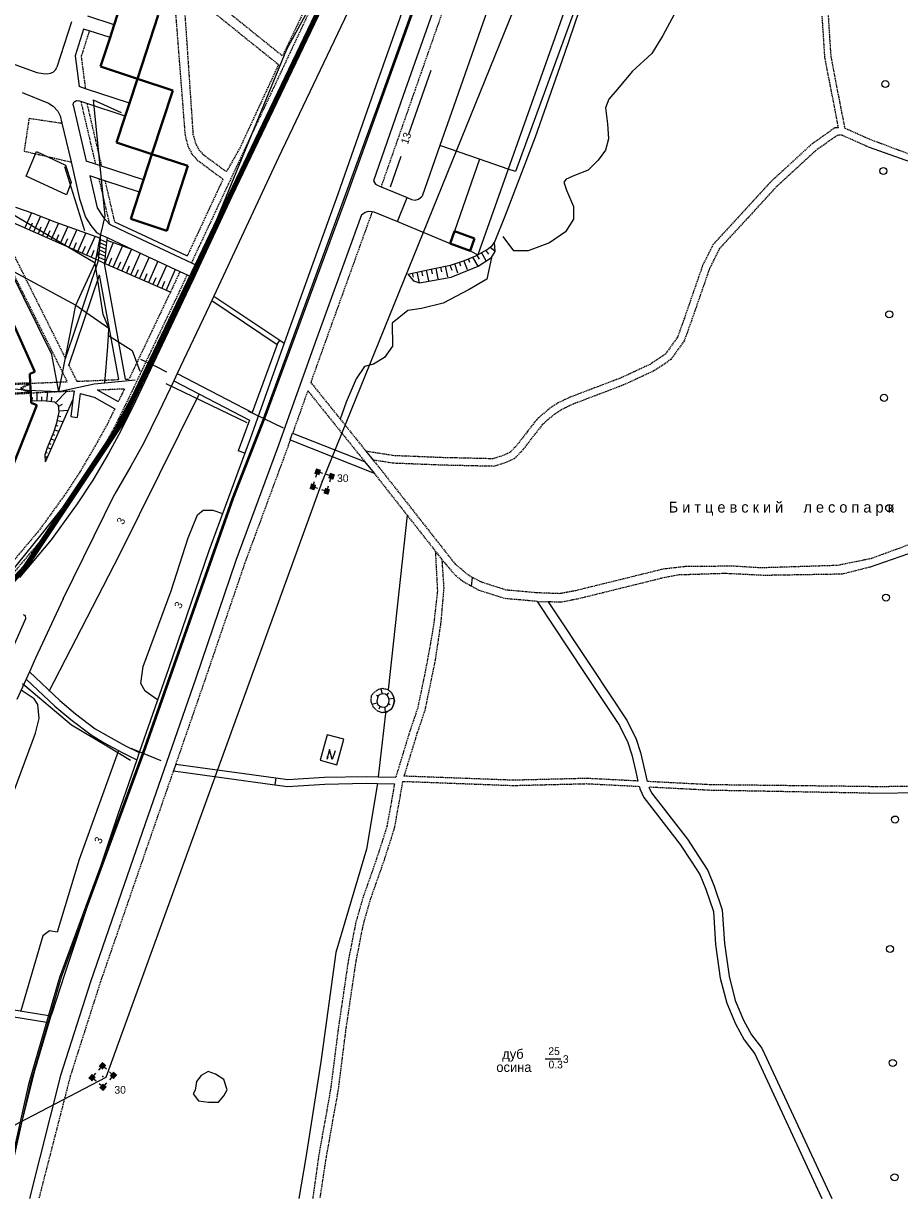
# Model space of a CAD drawing. Extents: x 13 to 4138, y -4831 to -1000.
# Tile 54 of 203: x 2650 to 3012, y -4004 to -3513. Entities that reach past the tile are written whole.
import ezdxf
from ezdxf.enums import TextEntityAlignment as Align

# ---------------------------------------------------------------- set-up
doc = ezdxf.new("R2010")
doc.units = 0
doc.header["$MEASUREMENT"] = 0
for name, pattern in [('DASHED', [0.75, 0.5, -0.25]), ('HIDDEN', [0.375, 0.25, -0.125]), ('HIDDENX2', [0.75, 0.5, -0.25])]:
    doc.linetypes.add(name, pattern=pattern)
doc.layers.get('0').update_dxf_attribs({"linetype": 'CONTINUOUS'})
for name, color, linetype in [('11', 7, 'CONTINUOUS'), ('14', 7, 'CONTINUOUS'), ('16', 7, 'CONTINUOUS'), ('18', 7, 'CONTINUOUS'), ('19', 7, 'CONTINUOUS'), ('24', 7, 'CONTINUOUS'), ('25', 7, 'CONTINUOUS'), ('37', 7, 'CONTINUOUS'), ('40', 7, 'CONTINUOUS'), ('42', 7, 'CONTINUOUS'), ('6', 7, 'CONTINUOUS'), ('ГРАНИЦА_РАЙОНА', 5, 'CONTINUOUS'), ('границы команд_1', 10, 'CONTINUOUS'), ('ДЕТСКИЕ_ПЛОЩАДКИ', 6, 'CONTINUOUS'), ('ПЕШЕХОДНЫЕ_ДОРОЖКИ', 3, 'CONTINUOUS'), ('ПЕШЕХОДНЫЕ_ПЕРЕХОДЫ', 1, 'CONTINUOUS'), ('ТРОТУАРЫ', 7, 'CONTINUOUS')]:
    doc.layers.add(name, color=color, linetype=linetype)
doc.styles.get("Standard").update_dxf_attribs({"font": 'txt', "height": 0.2})

msp = doc.modelspace()

# ---------------------------------------------------------------- linework, layer by layer
at = {"color": 253, "linetype": 'Continuous', "lineweight": 0}
for centre in [(3006.61, -3538.3), (3005.81, -3574.3), (3008.23, -3633.69), (3006.08, -3668.28), (3008.23, -3713.96), (3006.87, -3751.04), (3010.64, -3842.98), (3008.56, -3896.61), (3009.71, -3943.81), (3010.41, -3991.19)]:
    msp.add_circle(centre, 1.46, dxfattribs=at)
at = {"layer": '11', "color": 253, "linetype": 'Continuous', "lineweight": 0}
for p, q in [((2886.14, -3485.13), (2853.47, -3574.59)), ((2846.14, -3495.15), (2826.84, -3550.05)), ((2826.84, -3550.05), (2822.05, -3563.7)), ((2822.05, -3563.7), (2814.68, -3584.73)), ((2838.52, -3569.41), (2822.05, -3563.7)), ((2850.42, -3573.53), (2838.52, -3569.41)), ((2853.47, -3574.59), (2850.42, -3573.53)), ((2804.5, -3595.22), (2808.58, -3585.33)), ((2808.58, -3585.33), (2810.37, -3586.07)), ((2810.37, -3586.07), (2811.91, -3586.37)), ((2811.91, -3586.37), (2813.26, -3586.01)), ((2813.26, -3586.01), (2814.68, -3584.73))]:
    msp.add_line(p, q, dxfattribs=at)
at = {"layer": '14', "color": 253, "linetype": 'Continuous', "lineweight": 0}
msp.add_line((2838.52, -3569.41), (2828.19, -3599.19), dxfattribs=at)
at = {"layer": '16', "color": 253, "linetype": 'Continuous', "lineweight": 0}
for p, q in [((2775.41, -3807.86), (2772.53, -3818.41)), ((2782.29, -3809.73), (2775.41, -3807.86)), ((2779.42, -3820.28), (2782.29, -3809.73)), ((2772.53, -3818.41), (2779.42, -3820.28))]:
    msp.add_line(p, q, dxfattribs=at)
msp.add_lwpolyline([(2778.7, -3814.55), (2777.52, -3818.08), (2776.41, -3813.98), (2775.29, -3818.11)], dxfattribs=at)
msp.add_solid([(2775.29, -3818.11), (2776.13, -3817.07), (2775.09, -3816.76)], dxfattribs=at)
at = {"layer": '18', "color": 253, "linetype": 'Continuous', "lineweight": 0}
for p, q in [((2877.21, -3446.58), (2773.33, -3702.98)), ((2770.72, -3701.2), (2771.45, -3698.92)), ((2773.55, -3699.6), (2771.45, -3698.92)), ((2777.22, -3700.78), (2775.13, -3700.11)), ((2773.33, -3702.98), (2683.68, -3949.82)), ((2769.44, -3705.18), (2770.17, -3702.9)), ((2775.21, -3707.03), (2775.94, -3704.76)), ((2776.49, -3703.05), (2777.22, -3700.78)), ((2771.54, -3705.85), (2769.44, -3705.18)), ((2775.21, -3707.03), (2773.11, -3706.36)), ((2680.74, -3946.77), (2682.31, -3944.97)), ((2683.97, -3946.42), (2682.31, -3944.97)), ((2683.68, -3949.82), (2587.58, -4000)), ((2677.98, -3949.92), (2679.56, -3948.12)), ((2679.65, -3951.37), (2677.98, -3949.92)), ((2686.88, -3948.96), (2685.21, -3947.51)), ((2685.31, -3950.76), (2686.88, -3948.96)), ((2682.55, -3953.91), (2680.89, -3952.46)), ((2682.55, -3953.91), (2684.13, -3952.11))]:
    msp.add_line(p, q, dxfattribs=at)
for p in [(2773.33, -3702.98), (2682.43, -3949.44)]:
    msp.add_point(p, dxfattribs=at)
for points in [[(2770.06, -3699.71), (2770.78, -3697.47), (2772.12, -3700.37), (2772.84, -3698.14)], [(2775.83, -3701.56), (2776.56, -3699.33), (2777.9, -3702.23), (2778.62, -3700)], [(2768.04, -3705.96), (2768.77, -3703.73), (2770.11, -3706.62), (2770.83, -3704.39)], [(2773.82, -3707.82), (2774.54, -3705.58), (2775.88, -3708.48), (2776.6, -3706.25)], [(2680.72, -3945.14), (2682.26, -3943.38), (2682.35, -3946.57), (2683.9, -3944.8)], [(2676.4, -3950.09), (2677.94, -3948.32), (2678.03, -3951.51), (2679.57, -3949.75)], [(2685.29, -3949.13), (2686.83, -3947.37), (2686.92, -3950.56), (2688.46, -3948.79)], [(2680.96, -3954.08), (2682.51, -3952.31), (2682.6, -3955.5), (2684.14, -3953.74)]]:
    msp.add_solid(points, dxfattribs=at)
at = {"layer": '24', "color": 253, "linetype": 'DASHED', "lineweight": 0}
for p, q in [((2784.66, -3472.69), (2719.12, -3612.38)), ((2829.83, -3489.32), (2810.51, -3544.32)), ((2711.86, -3499.86), (2716.51, -3559.54)), ((2721.41, -3502.98), (2755.25, -3530.23)), ((2716.17, -3505.63), (2719.8, -3558.99)), ((2730.64, -3505.47), (2756.92, -3526.63)), ((2765.9, -3507.73), (2756.92, -3526.63)), ((2980.32, -3510.13), (2981.43, -3527.17)), ((2982.92, -3509.96), (2984.01, -3526.84)), ((2676.86, -3516.27), (2673.48, -3526.84)), ((2673.48, -3526.84), (2675.22, -3540.22)), ((2981.43, -3527.17), (2987.08, -3556.42)), ((2984.01, -3526.84), (2989.76, -3556.6)), ((2755.25, -3530.23), (2739.28, -3564.61)), ((2605.06, -3536.12), (2667.66, -3661.6)), ((2611.84, -3541.51), (2666.94, -3651.95)), ((2673.34, -3545.57), (2679.4, -3571.51)), ((2675.85, -3546.4), (2681.91, -3572.34)), ((2810.51, -3544.32), (2797.7, -3580.82)), ((2651.91, -3552.47), (2649.82, -3566.07)), ((2651.91, -3552.47), (2665.54, -3554.49)), ((2985.7, -3556.45), (2975.66, -3563.56)), ((2987.08, -3556.42), (2985.7, -3556.45)), ((3000, -3561.17), (2989.76, -3556.6)), ((2716.51, -3559.54), (2717.7, -3564.07)), ((2719.8, -3558.99), (2720.82, -3562.85)), ((2986.72, -3559.55), (2977.62, -3565.99)), ((2988.61, -3559.5), (2986.72, -3559.55)), ((3000, -3564.59), (2988.61, -3559.5)), ((2649.82, -3566.07), (2669.3, -3570.58)), ((2717.7, -3564.07), (2719.53, -3567.53)), ((2719.53, -3567.53), (2721.59, -3569.8)), ((2720.82, -3562.85), (2722.28, -3565.6)), ((2722.28, -3565.6), (2723.83, -3567.32)), ((2723.83, -3567.32), (2733.67, -3574.59)), ((2739.28, -3564.61), (2733.67, -3574.59)), ((2975.66, -3563.56), (2958.84, -3579.07)), ((2977.62, -3565.99), (2961.05, -3581.28)), ((2721.59, -3569.8), (2732.23, -3577.67)), ((2680.82, -3577.61), (2685.21, -3596.4)), ((2683.34, -3578.44), (2687.3, -3595.39)), ((2732.23, -3577.67), (2717.44, -3609.44)), ((2958.84, -3579.07), (2947.2, -3591.8)), ((2961.05, -3581.28), (2949.5, -3593.92)), ((2794.07, -3591.11), (2774.56, -3645.18)), ((2947.2, -3591.8), (2935.32, -3604.65)), ((2949.5, -3593.92), (2937.91, -3606.44)), ((2935.32, -3604.65), (2930.88, -3613.51)), ((2937.91, -3606.44), (2933.76, -3614.73)), ((2714.39, -3615.99), (2711.26, -3622.71)), ((2930.88, -3613.51), (2923.35, -3635.29)), ((2933.76, -3614.73), (2926.29, -3636.33)), ((2717.33, -3617.37), (2714.2, -3624.09)), ((2714.2, -3624.09), (2693.22, -3668.27)), ((2710.43, -3624.47), (2693.31, -3660.51)), ((2711.26, -3622.71), (2710.43, -3624.47)), ((2923.35, -3635.29), (2920.52, -3643.16)), ((2926.29, -3636.33), (2923.31, -3644.62)), ((2774.56, -3645.18), (2768.59, -3661.9)), ((2920.52, -3643.16), (2915.49, -3650.19)), ((2923.31, -3644.62), (2917.7, -3652.47)), ((2915.49, -3650.19), (2909.17, -3654.41)), ((2668.42, -3654.92), (2671.67, -3661.43)), ((2909.17, -3654.41), (2896.99, -3660.08)), ((2917.7, -3652.47), (2910.71, -3657.14)), ((2671.67, -3661.43), (2689.08, -3660.69)), ((2691.83, -3660.57), (2693.31, -3660.51)), ((2896.99, -3660.08), (2876.11, -3668)), ((2910.71, -3657.14), (2898.2, -3662.96)), ((2652.41, -3662.25), (2667.66, -3661.6)), ((2652.58, -3666.22), (2670.55, -3665.41)), ((2680.17, -3664.99), (2691.42, -3664.49)), ((2691.42, -3664.49), (2690.29, -3666.86)), ((2767.35, -3665.35), (2761.09, -3682.87)), ((2767.35, -3665.35), (2790.91, -3694.67)), ((2768.59, -3661.9), (2780.82, -3677.12)), ((2898.2, -3662.96), (2877.33, -3670.88)), ((2693.22, -3668.27), (2687.07, -3680.84)), ((2690.29, -3666.86), (2688.83, -3669.85)), ((2871.09, -3670.39), (2867.02, -3673.08)), ((2876.11, -3668), (2871.09, -3670.39)), ((2687.38, -3672.82), (2684.19, -3679.34)), ((2867.02, -3673.08), (2862.25, -3677.24)), ((2868.92, -3675.57), (2864.52, -3679.4)), ((2872.63, -3673.11), (2868.92, -3675.57)), ((2877.33, -3670.88), (2872.63, -3673.11)), ((2684.19, -3679.34), (2679.26, -3688.2)), ((2780.82, -3677.12), (2791.55, -3690.47)), ((2862.25, -3677.24), (2858.26, -3682.34)), ((2864.52, -3679.4), (2860.72, -3684.25)), ((2687.07, -3680.84), (2682.08, -3689.81)), ((2858.26, -3682.34), (2853.66, -3688.32)), ((2860.72, -3684.25), (2856.01, -3690.39)), ((2679.26, -3688.2), (2672.91, -3699.05)), ((2682.08, -3689.81), (2675.67, -3700.76)), ((2760.07, -3685.72), (2758.29, -3690.72)), ((2853.66, -3688.32), (2851.06, -3690.91)), ((2856.01, -3690.39), (2852.88, -3693.51)), ((2758.29, -3690.72), (2741.19, -3736.91)), ((2803.13, -3692.26), (2791.55, -3690.47)), ((2794.45, -3694.08), (2798.49, -3699.11)), ((2802.83, -3695.38), (2794.45, -3694.08)), ((2823.51, -3693.08), (2803.13, -3692.26)), ((2844.09, -3693.54), (2823.51, -3693.08)), ((2848.35, -3692.19), (2844.09, -3693.54)), ((2849.48, -3695.1), (2844.54, -3696.67)), ((2851.06, -3690.91), (2848.35, -3692.19)), ((2852.88, -3693.51), (2849.48, -3695.1)), ((2672.91, -3699.05), (2666.59, -3708.58)), ((2794.79, -3699.45), (2808.49, -3716.89)), ((2798.49, -3699.11), (2828.4, -3737.15)), ((2823.41, -3696.2), (2802.83, -3695.38)), ((2844.54, -3696.67), (2823.41, -3696.2)), ((2675.67, -3700.76), (2669.27, -3710.43)), ((2666.59, -3708.58), (2656.03, -3723.23)), ((2669.27, -3710.43), (2658.59, -3725.23)), ((2808.49, -3716.89), (2820.18, -3731.75)), ((2656.03, -3723.23), (2643.14, -3738.5)), ((2658.59, -3725.23), (2645.59, -3740.64)), ((2820.18, -3731.75), (2822.9, -3735.21)), ((2820.18, -3731.75), (2821.06, -3748.38)), ((2741.19, -3736.91), (2724.55, -3785.64)), ((2822.9, -3735.21), (2824.48, -3737.21)), ((2822.9, -3735.21), (2823.68, -3747.2)), ((2824.48, -3737.21), (2828.65, -3741.97)), ((2833.43, -3741.36), (2828.4, -3737.15)), ((2914.57, -3739.26), (2878.3, -3748.2)), ((2924.1, -3738.16), (2914.57, -3739.26)), ((2943.9, -3738.05), (2924.1, -3738.16)), ((2955.23, -3738.74), (2943.9, -3738.05)), ((2986.78, -3737.73), (2955.23, -3738.74)), ((3000, -3735.05), (2986.78, -3737.73)), ((3000, -3738.47), (2988.79, -3741.34)), ((2831.43, -3744.29), (2828.65, -3741.97)), ((2834.99, -3746.25), (2831.43, -3744.29)), ((2835.43, -3742.68), (2833.43, -3741.36)), ((2839.67, -3744.78), (2835.43, -3742.68)), ((2915.3, -3742.72), (2879.05, -3751.66)), ((2921.17, -3741.68), (2915.3, -3742.72)), ((2940.27, -3741.07), (2921.17, -3741.68)), ((2956.5, -3741.87), (2940.27, -3741.07)), ((2988.79, -3741.34), (2956.5, -3741.87)), ((2821.06, -3748.38), (2819.43, -3762.71)), ((2823.68, -3747.2), (2822.39, -3761.77)), ((2838.27, -3748.05), (2834.99, -3746.25)), ((2848.9, -3751.43), (2838.27, -3748.05)), ((2849.6, -3747.94), (2839.67, -3744.78)), ((2862.39, -3749.08), (2849.6, -3747.94)), ((2871.8, -3749.43), (2862.39, -3749.08)), ((2878.3, -3748.2), (2871.8, -3749.43)), ((2862.34, -3752.63), (2848.9, -3751.43)), ((2872.06, -3752.99), (2866.87, -3752.79)), ((2879.05, -3751.66), (2872.06, -3752.99)), ((2819.43, -3762.71), (2816.7, -3778.23)), ((2822.39, -3761.77), (2820.11, -3776.93)), ((2816.7, -3778.23), (2812.91, -3796.65)), ((2820.11, -3776.93), (2815.84, -3797.74)), ((2724.55, -3785.64), (2712.63, -3820.05)), ((2812.91, -3796.65), (2809.63, -3806.37)), ((2815.84, -3797.74), (2812.6, -3807.32)), ((2809.63, -3806.37), (2803.81, -3825.37)), ((2812.6, -3807.32), (2807.18, -3825.02)), ((2711.68, -3822.78), (2703.65, -3845.95)), ((2806.61, -3827.3), (2803.21, -3846.46)), ((2852.52, -3829.01), (2806.61, -3827.3)), ((2852.54, -3826.71), (2807.18, -3825.02)), ((2882.9, -3825.95), (2852.54, -3826.71)), ((2904.15, -3827.05), (2882.9, -3825.95)), ((2934.17, -3828.59), (2907.98, -3827.24)), ((2803.28, -3828.19), (2800.17, -3845.71)), ((2882.87, -3828.25), (2852.52, -3829.01)), ((2904.71, -3829.38), (2882.87, -3828.25)), ((2934.09, -3830.89), (2908.66, -3829.58)), ((3000, -3832.08), (2934.09, -3830.89)), ((3000, -3829.34), (2934.17, -3828.59)), ((2703.65, -3845.95), (2681.43, -3910.27)), ((2800.17, -3845.71), (2796.02, -3858.76)), ((2803.21, -3846.46), (2798.98, -3859.75)), ((2796.02, -3858.76), (2790.26, -3875.1)), ((2798.98, -3859.75), (2793.24, -3876.05)), ((2790.26, -3875.1), (2787.18, -3885.98)), ((2793.24, -3876.05), (2790.21, -3886.71)), ((2787.18, -3885.98), (2784.13, -3901.34)), ((2790.21, -3886.71), (2787.21, -3901.87)), ((2784.13, -3901.34), (2779.94, -3929.83)), ((2787.21, -3901.87), (2783.03, -3930.26)), ((2681.43, -3910.27), (2668.98, -3949.24)), ((2779.94, -3929.83), (2776.77, -3954.84)), ((2783.03, -3930.26), (2779.86, -3955.32)), ((2668.98, -3949.24), (2655.94, -4000)), ((2776.77, -3954.84), (2771.84, -3982.39)), ((2779.86, -3955.32), (2774.91, -3982.94)), ((2771.84, -3982.39), (2769.4, -4000)), ((2774.91, -3982.94), (2772.32, -4000))]:
    msp.add_line(p, q, dxfattribs=at)
at = {"layer": '24', "color": 253, "linetype": 'Continuous', "lineweight": 0}
for p, q in [((2814.96, -3484), (2795.61, -3539.09)), ((2882.31, -3483.73), (2850.42, -3573.53)), ((2781.9, -3487.87), (2745.5, -3564.16)), ((2826.26, -3488.04), (2806.93, -3543.06)), ((2791.63, -3492.4), (2755.21, -3568.74)), ((2594.02, -3511.36), (2655.1, -3533.56)), ((2669.43, -3512.46), (2663.39, -3531.37)), ((2687.16, -3513.78), (2676.18, -3510.18)), ((2674.48, -3515.49), (2670.93, -3526.61)), ((2676.86, -3516.27), (2674.48, -3515.49)), ((2685.43, -3519.08), (2676.86, -3516.27)), ((2670.93, -3526.61), (2672.59, -3539.36)), ((2660.74, -3533.85), (2661.84, -3533.38)), ((2661.84, -3533.38), (2662.95, -3532.33)), ((2662.95, -3532.33), (2663.39, -3531.37)), ((2655.1, -3533.56), (2657.68, -3533.96)), ((2657.68, -3533.96), (2659.25, -3534.01)), ((2659.25, -3534.01), (2660.74, -3533.85)), ((2649.06, -3541.73), (2659.97, -3546.27)), ((2675.22, -3540.22), (2672.59, -3539.36)), ((2693.47, -3546.2), (2675.22, -3540.22)), ((2795.61, -3539.09), (2779.87, -3583.92)), ((2806.93, -3543.06), (2794.56, -3578.33)), ((2659.97, -3546.27), (2661.92, -3547.49)), ((2661.92, -3547.49), (2663.88, -3549.51)), ((2670.18, -3547.06), (2670.35, -3546.05)), ((2670.18, -3547.06), (2675.6, -3570.27)), ((2670.35, -3546.05), (2670.81, -3545.5)), ((2670.81, -3545.5), (2671.57, -3545.15)), ((2671.57, -3545.15), (2672.49, -3545.3)), ((2673.34, -3545.57), (2672.49, -3545.3)), ((2675.85, -3546.4), (2673.34, -3545.57)), ((2691.7, -3551.6), (2675.85, -3546.4)), ((2663.88, -3549.51), (2664.84, -3551.49)), ((2664.84, -3551.49), (2665.54, -3554.49)), ((2665.54, -3554.49), (2669.3, -3570.58)), ((2745.5, -3564.16), (2722.34, -3613.89)), ((3017.18, -3570.63), (3000, -3564.59)), ((2669.3, -3570.58), (2672.85, -3585.8)), ((2679.4, -3571.51), (2675.6, -3570.27)), ((2681.91, -3572.34), (2679.4, -3571.51)), ((2699.28, -3578.03), (2681.91, -3572.34)), ((2755.21, -3568.74), (2728.49, -3626.14)), ((2677.03, -3576.37), (2680.12, -3589.62)), ((2680.82, -3577.61), (2677.03, -3576.37)), ((2850.42, -3573.53), (2837.83, -3608.99)), ((2683.34, -3578.44), (2680.82, -3577.61)), ((2697.61, -3583.12), (2683.34, -3578.44)), ((2794.56, -3578.33), (2795.4, -3579.77)), ((2795.4, -3579.77), (2796.46, -3580.3)), ((2796.46, -3580.3), (2797.7, -3580.82)), ((2797.7, -3580.82), (2808.58, -3585.33)), ((2672.85, -3585.8), (2675.28, -3593.48)), ((2779.87, -3583.92), (2759.7, -3639.84)), ((2680.12, -3589.62), (2682.74, -3593.61)), ((2789.57, -3592.42), (2791.18, -3591.32)), ((2791.18, -3591.32), (2792.71, -3591)), ((2792.71, -3591), (2794.07, -3591.11)), ((2794.07, -3591.11), (2794.78, -3591.17)), ((2794.78, -3591.17), (2804.5, -3595.22)), ((2675.28, -3593.48), (2677.42, -3596.84)), ((2677.42, -3596.84), (2679.86, -3599.77)), ((2682.74, -3593.61), (2685.21, -3596.4)), ((2685.21, -3596.4), (2692.45, -3599.81)), ((2687.3, -3595.39), (2692.71, -3597.91)), ((2789.57, -3592.42), (2770.99, -3643.9)), ((2804.5, -3595.22), (2826.3, -3604.3)), ((2679.86, -3599.77), (2681.69, -3600.75)), ((2684.22, -3601.89), (2694.78, -3606.83)), ((2692.45, -3599.81), (2696.25, -3601.6)), ((2692.71, -3597.91), (2700.44, -3601.51)), ((2696.25, -3601.6), (2719.12, -3612.38)), ((2700.44, -3601.51), (2717.44, -3609.44)), ((2694.78, -3606.83), (2714.39, -3615.99)), ((2666.94, -3651.95), (2680.61, -3611.44)), ((2834.56, -3607.36), (2837.83, -3608.99)), ((2691.83, -3660.57), (2683.14, -3612.58)), ((2714.39, -3615.99), (2717.33, -3617.37)), ((2719.12, -3612.38), (2722.34, -3613.89)), ((2722.34, -3613.89), (2720.12, -3618.67)), ((2668.42, -3654.92), (2681.03, -3617.34)), ((2689.08, -3660.69), (2681.03, -3617.34)), ((2720.12, -3618.67), (2716.99, -3625.4)), ((2717.33, -3617.37), (2720.12, -3618.67)), ((2716.99, -3625.4), (2695.99, -3669.6)), ((2728.49, -3626.14), (2727.61, -3628.03)), ((2728.49, -3626.14), (2755.71, -3644.42)), ((2726.7, -3629.97), (2713.26, -3658.26)), ((2727.61, -3628.03), (2726.7, -3629.97)), ((2727.61, -3628.03), (2754.64, -3646.18)), ((2759.7, -3639.84), (2757.61, -3645.69)), ((2757.61, -3645.69), (2743.45, -3685.32)), ((2754.64, -3646.18), (2744.34, -3674.39)), ((2754.64, -3646.18), (2755.71, -3644.42)), ((2770.99, -3643.9), (2754.73, -3689.42)), ((2755.71, -3644.42), (2757.61, -3645.69)), ((2713.26, -3658.26), (2711.85, -3661.23)), ((2713.26, -3658.26), (2744.34, -3674.39)), ((2670.55, -3665.41), (2670.08, -3669.17)), ((2680.17, -3664.99), (2688.83, -3669.85)), ((2711.85, -3661.23), (2705.66, -3674.27)), ((2711.85, -3661.23), (2743.2, -3677.5)), ((2670.08, -3669.17), (2669.21, -3676.08)), ((2673.05, -3666.46), (2671.8, -3676.41)), ((2673.05, -3666.46), (2678.86, -3668.03)), ((2678.86, -3668.03), (2687.38, -3672.82)), ((2695.99, -3669.6), (2689.79, -3682.27)), ((2705.66, -3674.27), (2699.32, -3687.24)), ((2669.21, -3676.08), (2671.8, -3676.41)), ((2743.2, -3677.5), (2738.54, -3690.26)), ((2689.79, -3682.27), (2684.75, -3691.34)), ((2743.45, -3685.32), (2741.25, -3691.26)), ((2760.07, -3685.72), (2761.09, -3682.87)), ((2761.09, -3682.87), (2790.91, -3694.67)), ((2699.32, -3687.24), (2694.08, -3696.66)), ((2754.73, -3689.42), (2737.62, -3735.64)), ((2741.25, -3691.26), (2738.54, -3690.26)), ((2760.07, -3685.72), (2794.79, -3699.45)), ((2684.75, -3691.34), (2678.28, -3702.39)), ((2741.25, -3691.26), (2726.31, -3731.61)), ((2790.91, -3694.67), (2794.79, -3699.45)), ((2791.55, -3690.47), (2794.45, -3694.08)), ((2694.08, -3696.66), (2687.4, -3708.07)), ((2678.28, -3702.39), (2671.8, -3712.18)), ((2666.03, -3751.59), (2687.4, -3708.07)), ((2671.8, -3712.18), (2661.01, -3727.12)), ((2661.01, -3727.12), (2647.91, -3742.66)), ((2726.31, -3731.61), (2709.62, -3780.5)), ((3000, -3738.47), (3019.12, -3731.87)), ((2737.62, -3735.64), (2720.97, -3784.41)), ((2835.43, -3742.68), (2834.99, -3746.25)), ((2666.03, -3751.59), (2654.61, -3776.17)), ((2862.34, -3752.63), (2866.87, -3752.79)), ((2862.34, -3752.63), (2881.9, -3782.09)), ((2866.87, -3752.79), (2884.96, -3780.05)), ((2649.43, -3758.01), (2650.31, -3758.49)), ((2650.31, -3758.49), (2650.43, -3759.82)), ((2650.43, -3759.82), (2644.89, -3772.35)), ((2654.61, -3776.17), (2652.05, -3781.81)), ((2652.05, -3781.81), (2650.69, -3784.81)), ((2652.05, -3781.81), (2664.65, -3793.72)), ((2709.62, -3780.5), (2697.57, -3815.28)), ((2881.9, -3782.09), (2896.53, -3803.99)), ((2884.96, -3780.05), (2899.73, -3802.15)), ((2650.69, -3784.81), (2646.88, -3793.2)), ((2650.69, -3784.81), (2662.58, -3796.05)), ((2720.97, -3784.41), (2700.06, -3844.73)), ((2662.58, -3796.05), (2669.21, -3801.58)), ((2664.65, -3793.72), (2671.15, -3799.15)), ((2669.21, -3801.58), (2677.61, -3807.96)), ((2671.15, -3799.15), (2679.34, -3805.38)), ((2899.73, -3802.15), (2903.4, -3809.66)), ((2677.61, -3807.96), (2683.06, -3811.19)), ((2679.34, -3805.38), (2684.6, -3808.49)), ((2896.53, -3803.99), (2899.97, -3811.04)), ((2683.06, -3811.19), (2690.47, -3815.25)), ((2684.6, -3808.49), (2691.91, -3812.49)), ((2691.91, -3812.49), (2697.57, -3815.28)), ((2899.97, -3811.04), (2901.65, -3816.24)), ((2903.4, -3809.66), (2905.2, -3815.27)), ((2690.47, -3815.25), (2696.54, -3818.24)), ((2697.57, -3815.28), (2696.54, -3818.24)), ((2901.65, -3816.24), (2903.24, -3823.21)), ((2905.2, -3815.27), (2906.82, -3822.37)), ((2696.54, -3818.24), (2688.7, -3840.87)), ((2712.63, -3820.05), (2711.68, -3822.78)), ((2711.68, -3822.78), (2753.76, -3828.57)), ((2712.63, -3820.05), (2754.14, -3825.76)), ((2906.82, -3822.37), (2907.98, -3827.24)), ((2754.14, -3825.76), (2753.76, -3828.57)), ((2754.14, -3825.76), (2759.03, -3826.43)), ((2759.03, -3826.43), (2774.34, -3825.48)), ((2774.34, -3825.48), (2791.55, -3825.13)), ((2791.55, -3825.13), (2796.56, -3825.23)), ((2796.56, -3825.23), (2803.81, -3825.37)), ((2903.24, -3823.21), (2904.15, -3827.05)), ((2753.76, -3828.57), (2758.93, -3829.28)), ((2758.93, -3829.28), (2774.46, -3828.31)), ((2774.46, -3828.31), (2791.55, -3827.96)), ((2791.55, -3827.96), (2796.22, -3828.05)), ((2796.22, -3828.05), (2803.28, -3828.19)), ((2904.71, -3829.38), (2904.92, -3830.26)), ((2904.92, -3830.26), (2906.59, -3833.88)), ((2908.66, -3829.58), (2909.76, -3831.95)), ((2909.76, -3831.95), (2924.66, -3851.17)), ((3000, -3832.08), (3024.67, -3831.74)), ((2906.59, -3833.88), (2921.66, -3853.31)), ((2688.7, -3840.87), (2666.74, -3906.79)), ((2700.06, -3844.73), (2677.32, -3910.27)), ((2924.66, -3851.17), (2929.25, -3858.17)), ((2921.66, -3853.31), (2926.16, -3860.19)), ((2926.16, -3860.19), (2929.78, -3865.74)), ((2929.25, -3858.17), (2933.06, -3864.03)), ((2929.78, -3865.74), (2932.26, -3871.83)), ((2933.06, -3864.03), (2935.71, -3870.54)), ((2932.26, -3871.83), (2935.43, -3881.13)), ((2935.71, -3870.54), (2939.07, -3880.41)), ((2935.43, -3881.13), (2936.31, -3894.71)), ((2939.07, -3880.41), (2939.98, -3894.34)), ((2936.31, -3894.71), (2938.25, -3908.64)), ((2939.98, -3894.34), (2941.87, -3907.93)), ((2666.74, -3906.79), (2661.26, -3923.27)), ((2677.32, -3910.27), (2664.87, -3948.98)), ((2938.25, -3908.64), (2940.9, -3919.1)), ((2941.87, -3907.93), (2944.4, -3917.92)), ((2611.7, -3919.24), (2660.13, -3927.09)), ((2612.12, -3916.38), (2660.96, -3924.29)), ((2940.9, -3919.1), (2944.52, -3927.65)), ((2944.4, -3917.92), (2947.84, -3926.04)), ((2660.96, -3924.29), (2660.13, -3927.09)), ((2661.26, -3923.27), (2660.96, -3924.29)), ((2660.13, -3927.09), (2654.21, -3947.15)), ((2944.52, -3927.65), (2948.14, -3934.26)), ((2947.84, -3926.04), (2951.23, -3932.24)), ((2948.14, -3934.26), (2952.55, -3939.99)), ((2951.23, -3932.24), (2955.47, -3937.75)), ((2952.55, -3939.99), (2980.25, -4000)), ((2955.47, -3937.75), (2984.44, -4000)), ((2654.21, -3947.15), (2643.6, -3988.86)), ((2664.87, -3948.98), (2652.08, -4000))]:
    msp.add_line(p, q, dxfattribs=at)
at = {"layer": '24', "color": 253, "linetype": 'HIDDENX2', "lineweight": 0}
for p, q in [((3017.91, -3567.87), (3000, -3561.17)), ((3000, -3735.05), (3017.97, -3728.48)), ((3000, -3829.34), (3024.63, -3829))]:
    msp.add_line(p, q, dxfattribs=at)
at = {"layer": '25', "color": 253, "linetype": 'Continuous', "lineweight": 0}
for p, q in [((2681.55, -3602.11), (2681.69, -3600.75)), ((2681.69, -3600.75), (2684.22, -3601.89)), ((2684.22, -3601.89), (2684.11, -3603.02)), ((2681.05, -3607.04), (2681.2, -3605.57)), ((2681.2, -3605.57), (2681.35, -3604.1)), ((2681.2, -3605.57), (2683.73, -3606.71)), ((2681.35, -3604.1), (2681.5, -3602.63)), ((2681.35, -3604.1), (2683.88, -3605.24)), ((2681.5, -3602.63), (2681.55, -3602.11)), ((2681.5, -3602.63), (2684.03, -3603.77)), ((2683.73, -3606.71), (2683.59, -3608.18)), ((2683.88, -3605.24), (2683.73, -3606.71)), ((2684.03, -3603.77), (2683.88, -3605.24)), ((2684.11, -3603.02), (2684.03, -3603.77)), ((2680.61, -3611.44), (2680.76, -3609.98)), ((2683.14, -3612.58), (2680.61, -3611.44)), ((2680.76, -3609.98), (2680.9, -3608.51)), ((2680.76, -3609.98), (2683.29, -3611.12)), ((2680.9, -3608.51), (2681.05, -3607.04)), ((2680.9, -3608.51), (2683.44, -3609.65)), ((2681.05, -3607.04), (2683.59, -3608.18)), ((2683.29, -3611.12), (2683.14, -3612.58)), ((2683.44, -3609.65), (2683.29, -3611.12)), ((2683.59, -3608.18), (2683.44, -3609.65))]:
    msp.add_line(p, q, dxfattribs=at)
at = {"layer": '37', "color": 253, "linetype": 'Continuous', "lineweight": 0}
for p, q in [((2873.85, -3525.49), (2885.52, -3491.08)), ((2861.67, -3560.15), (2873.85, -3525.49)), ((2849.22, -3592.55), (2861.67, -3560.15)), ((2646.32, -3589.31), (2653.44, -3591.83)), ((2652.88, -3591.63), (2650.12, -3597.88)), ((2653.44, -3591.83), (2662.54, -3595.33)), ((2680.61, -3611.44), (2644, -3595.18)), ((2653.16, -3595.94), (2651.95, -3598.68)), ((2656.62, -3593.05), (2653.78, -3599.49)), ((2660.36, -3594.49), (2657.44, -3601.1)), ((2664.12, -3595.89), (2661.1, -3602.72)), ((2662.54, -3595.33), (2681.55, -3602.11)), ((2844.75, -3603.94), (2849.22, -3592.55)), ((2656.82, -3597.55), (2655.61, -3600.3)), ((2660.49, -3599.17), (2659.27, -3601.91)), ((2664.14, -3600.78), (2662.93, -3603.53)), ((2667.89, -3597.24), (2664.76, -3604.33)), ((2671.67, -3598.58), (2668.42, -3605.95)), ((2675.45, -3599.93), (2672.08, -3607.56)), ((2679.23, -3601.28), (2675.74, -3609.17)), ((2667.8, -3602.39), (2666.59, -3605.14)), ((2671.46, -3604.01), (2670.25, -3606.75)), ((2675.12, -3605.62), (2673.91, -3608.37)), ((2686.78, -3603.97), (2683.28, -3612.64)), ((2684.11, -3603.02), (2694.78, -3606.83)), ((2690.56, -3605.32), (2686.72, -3614.02)), ((2694.34, -3606.65), (2690.38, -3615.63)), ((2837.03, -3609.44), (2841.72, -3606.77)), ((2841.72, -3606.77), (2843.72, -3605.22)), ((2844.98, -3607.63), (2842.83, -3605.91)), ((2843.72, -3605.22), (2844.75, -3603.94)), ((2844.98, -3607.63), (2844.75, -3603.94)), ((2678.78, -3607.24), (2677.57, -3609.98)), ((2681.05, -3607.06), (2679.4, -3610.79)), ((2686.1, -3610.46), (2684.89, -3613.21)), ((2697.97, -3608.34), (2694.04, -3617.24)), ((2701.6, -3610.03), (2697.7, -3618.86)), ((2705.22, -3611.72), (2701.36, -3620.47)), ((2826.49, -3613.33), (2832.3, -3611.34)), ((2833.57, -3615.27), (2832.03, -3611.43)), ((2832.3, -3611.34), (2837.03, -3609.44)), ((2834.49, -3612.18), (2833.89, -3610.7)), ((2837.93, -3613.8), (2835.74, -3609.96)), ((2838.53, -3610.81), (2837.57, -3609.13)), ((2837.93, -3613.8), (2843.45, -3610.21)), ((2841.43, -3611.86), (2839.31, -3608.14)), ((2842.35, -3608.78), (2841.08, -3607.13)), ((2843.45, -3610.21), (2844.98, -3607.63)), ((2710.51, -3624.51), (2683.14, -3612.58)), ((2689.76, -3612.08), (2688.55, -3614.82)), ((2693.42, -3613.69), (2692.21, -3616.44)), ((2697.08, -3615.31), (2695.87, -3618.05)), ((2708.85, -3613.41), (2705.02, -3622.09)), ((2712.47, -3615.1), (2708.68, -3623.7)), ((2808.78, -3617.03), (2818.31, -3614.97)), ((2811.09, -3618.29), (2810.73, -3616.61)), ((2813.65, -3620.63), (2812.69, -3616.19)), ((2815.06, -3617.7), (2814.64, -3615.76)), ((2817.5, -3619.8), (2816.6, -3615.34)), ((2818.31, -3614.97), (2826.49, -3613.33)), ((2818.96, -3616.92), (2818.56, -3614.92)), ((2821.41, -3618.95), (2820.52, -3614.53)), ((2822.87, -3616.09), (2822.48, -3614.13)), ((2825.32, -3618.11), (2824.44, -3613.74)), ((2827.11, -3615.57), (2826.36, -3613.35)), ((2826.75, -3618.26), (2837.93, -3613.8)), ((2829.58, -3616.61), (2828.26, -3612.72)), ((2830.7, -3613.68), (2830.15, -3612.08)), ((2700.74, -3616.92), (2699.53, -3619.66)), ((2704.4, -3618.53), (2703.19, -3621.28)), ((2708.06, -3620.15), (2706.85, -3622.89)), ((2808.78, -3617.03), (2811.21, -3619.78)), ((2811.21, -3619.78), (2813.65, -3620.63)), ((2813.65, -3620.63), (2826.75, -3618.26)), ((2667.5, -3665.55), (2662.91, -3670.37)), ((2658.95, -3669.6), (2652.72, -3669.46)), ((2653.15, -3668.2), (2653.07, -3669.46)), ((2655.15, -3666.1), (2655.07, -3669.51)), ((2657.07, -3667.89), (2657.07, -3669.56)), ((2658.74, -3694.86), (2670.08, -3669.17)), ((2662.54, -3670.02), (2658.95, -3669.6)), ((2659.51, -3665.91), (2659.07, -3669.61)), ((2661.24, -3668.01), (2661.06, -3669.84)), ((2664.09, -3671.5), (2662.54, -3670.02)), ((2663.39, -3678.61), (2664.31, -3674.1)), ((2664.31, -3674.1), (2664.09, -3671.5)), ((2665.59, -3671), (2664.12, -3671.86)), ((2668.15, -3673.54), (2664.29, -3673.85)), ((2662.19, -3682.55), (2663.39, -3678.61)), ((2663.91, -3680.01), (2663.05, -3679.71)), ((2666.06, -3678.28), (2663.56, -3677.78)), ((2665.03, -3676.09), (2663.96, -3675.82)), ((2659.59, -3688.81), (2662.19, -3682.55)), ((2662.64, -3686.02), (2661.03, -3685.35)), ((2662.55, -3683.86), (2661.8, -3683.5)), ((2664.33, -3682.19), (2662.47, -3681.62)), ((2658.53, -3691.7), (2659.59, -3688.81)), ((2661.06, -3689.61), (2659.5, -3689.04)), ((2661.05, -3687.59), (2660.26, -3687.19)), ((2658.74, -3694.86), (2658.53, -3691.7)), ((2659.65, -3692.8), (2658.61, -3692.87)), ((2659.56, -3691.26), (2658.81, -3690.92)), ((2795.76, -3791.52), (2796.51, -3791.87)), ((2796.25, -3792.7), (2796, -3793.96)), ((2796.57, -3791.71), (2796.25, -3792.7)), ((2797.3, -3791.15), (2796.57, -3791.71)), ((2798.4, -3790.86), (2797.3, -3791.15)), ((2797.66, -3788.88), (2798.18, -3790.92)), ((2799.53, -3791.04), (2798.4, -3790.86)), ((2800.41, -3791.78), (2799.53, -3791.04)), ((2800.8, -3790.54), (2800.01, -3791.45)), ((2800.87, -3792.66), (2800.41, -3791.78)), ((2801.08, -3793.86), (2800.87, -3792.66)), ((2803.03, -3792.78), (2800.95, -3793.14)), ((2793.92, -3795.18), (2796.16, -3794.65)), ((2796, -3793.96), (2796.28, -3795.16)), ((2796.28, -3795.16), (2797.16, -3796.04)), ((2796.98, -3797.09), (2797.38, -3796.12)), ((2797.16, -3796.04), (2798.29, -3796.46)), ((2798.29, -3796.46), (2799.53, -3796.32)), ((2799.64, -3799.22), (2799.31, -3796.35)), ((2799.53, -3796.32), (2800.37, -3795.76)), ((2800.37, -3795.76), (2800.8, -3794.99)), ((2801.49, -3795.48), (2800.74, -3795.09)), ((2800.8, -3794.99), (2801.08, -3793.86))]:
    msp.add_line(p, q, dxfattribs=at)
at = {"layer": '37', "color": 253, "linetype": 'HIDDEN', "lineweight": 0}
for p, q in [((2793.61, -3791.67), (2793.41, -3794)), ((2794.76, -3790.44), (2793.61, -3791.67)), ((2796.37, -3789.22), (2794.76, -3790.44)), ((2798.29, -3788.72), (2796.37, -3789.22)), ((2800.65, -3789.24), (2798.29, -3788.72)), ((2802.08, -3790.44), (2800.65, -3789.24)), ((2802.88, -3791.98), (2802.08, -3790.44)), ((2803.23, -3793.93), (2802.88, -3791.98)), ((2793.41, -3794), (2794.37, -3796.23)), ((2794.37, -3796.23), (2796, -3797.85)), ((2796, -3797.85), (2798.03, -3798.61)), ((2799.66, -3798.43), (2800.27, -3798.36)), ((2800.27, -3798.36), (2801.97, -3797.22)), ((2801.97, -3797.22), (2802.77, -3795.76)), ((2802.77, -3795.76), (2803.23, -3793.93)), ((2798.03, -3798.61), (2799.66, -3798.43))]:
    msp.add_line(p, q, dxfattribs=at)
at = {"layer": '40', "color": 253, "linetype": 'Continuous', "lineweight": 0}
for p, q in [((2919.93, -3507.92), (2914.45, -3518.25)), ((2914.45, -3518.25), (2909.85, -3525.58)), ((2909.85, -3525.58), (2901.74, -3533.07)), ((2818.29, -3532.66), (2809.1, -3558.99)), ((2901.74, -3533.07), (2896.39, -3539.64)), ((2896.39, -3539.64), (2892.11, -3544.53)), ((2892.11, -3544.53), (2890.73, -3548.2)), ((2890.73, -3548.2), (2891.49, -3554.77)), ((2891.49, -3554.77), (2891.95, -3561.04)), ((2891.95, -3561.04), (2890.75, -3565.73)), ((2890.75, -3565.73), (2887.69, -3569.86)), ((2666.55, -3572.42), (2674.93, -3598.98)), ((2805.84, -3568.35), (2801.43, -3580.95)), ((2887.69, -3569.86), (2883.56, -3573.99)), ((2877.9, -3576.13), (2874.38, -3577.65)), ((2883.56, -3573.99), (2877.9, -3576.13)), ((2874.38, -3577.65), (2873.46, -3578.88)), ((2873.46, -3578.88), (2874.53, -3582.24)), ((2874.53, -3582.24), (2877.44, -3588.96)), ((2877.44, -3588.96), (2877.44, -3594.31)), ((2877.44, -3594.31), (2874.09, -3599.48)), ((2852.67, -3607.43), (2848.3, -3601.45)), ((2874.09, -3599.48), (2867.51, -3604.06)), ((2867.51, -3604.06), (2858.64, -3607.43)), ((2843.45, -3610.21), (2841.52, -3619.16)), ((2858.64, -3607.43), (2852.67, -3607.43)), ((2841.52, -3619.16), (2834.18, -3623.44)), ((2834.18, -3623.44), (2823.47, -3629.09)), ((2814.44, -3631.23), (2808.78, -3632.15)), ((2823.47, -3629.09), (2814.44, -3631.23)), ((2808.78, -3632.15), (2802.35, -3637.35)), ((2802.35, -3637.35), (2802.51, -3646.82)), ((2802.51, -3646.82), (2799.16, -3651.54)), ((2790.9, -3655.36), (2787.38, -3660.4)), ((2794.57, -3654.29), (2790.9, -3655.36)), ((2799.16, -3651.54), (2794.57, -3654.29)), ((2787.38, -3660.4), (2783.24, -3670.03)), ((2722.36, -3666.68), (2689.2, -3733.52)), ((2783.24, -3670.03), (2780.82, -3677.12)), ((2721.66, -3716.8), (2724.08, -3714.76)), ((2724.08, -3714.76), (2728.07, -3714.76)), ((2728.07, -3714.76), (2732.01, -3716.2)), ((2717.79, -3726.32), (2721.66, -3716.8)), ((2808.49, -3716.89), (2800.65, -3789.24)), ((2710.74, -3748.18), (2717.79, -3726.32)), ((2689.2, -3733.52), (2660.14, -3789.97)), ((2699.19, -3779.52), (2710.74, -3748.18)), ((2698.23, -3786.59), (2699.19, -3779.52)), ((2699.99, -3789.81), (2698.23, -3786.59)), ((2653.97, -3792.95), (2648.61, -3789.39)), ((2655.58, -3795.37), (2653.97, -3792.95)), ((2705.16, -3793.37), (2699.99, -3789.81)), ((2800.65, -3789.24), (2802.08, -3790.44)), ((2802.08, -3790.44), (2802.88, -3791.98)), ((2802.88, -3791.98), (2803.23, -3793.93)), ((2656.07, -3801.12), (2655.58, -3795.37)), ((2800.27, -3798.36), (2799.66, -3798.43)), ((2801.97, -3797.22), (2800.27, -3798.36)), ((2802.77, -3795.76), (2801.97, -3797.22)), ((2803.23, -3793.93), (2802.77, -3795.76)), ((2654.61, -3807.23), (2656.07, -3801.12)), ((2799.47, -3800.11), (2796.56, -3825.23)), ((2799.66, -3798.43), (2799.47, -3800.11)), ((2641.27, -3843.03), (2654.61, -3807.23)), ((2688.98, -3814.44), (2672.67, -3859.5)), ((2796.22, -3828.05), (2791.69, -3855.22)), ((2791.69, -3855.22), (2779, -3898.12)), ((2672.67, -3859.5), (2663.58, -3889.65)), ((2657.58, -3891.23), (2648.51, -3922.28)), ((2660.31, -3889.04), (2657.58, -3891.23)), ((2663.58, -3889.65), (2660.31, -3889.04)), ((2779, -3898.12), (2772.73, -3943.31)), ((2772.73, -3943.31), (2766.61, -3982.97)), ((2723.2, -3949.01), (2721.32, -3951.57)), ((2726.04, -3947.39), (2723.2, -3949.01)), ((2729.14, -3948.47), (2726.04, -3947.39)), ((2732.64, -3950.62), (2729.14, -3948.47)), ((2720.64, -3955.07), (2719.83, -3956.55)), ((2721.32, -3951.57), (2720.64, -3955.07)), ((2733.99, -3954.93), (2732.64, -3950.62)), ((2732.64, -3957.49), (2733.99, -3954.93)), ((2719.83, -3956.55), (2722.12, -3959.51)), ((2722.12, -3959.51), (2726.17, -3960.05)), ((2726.17, -3960.05), (2730.35, -3960.05)), ((2730.35, -3960.05), (2732.64, -3957.49)), ((2766.61, -3982.97), (2763.64, -4000))]:
    msp.add_line(p, q, dxfattribs=at)
at = {"layer": '42', "color": 253, "linetype": 'Continuous', "lineweight": 0}
msp.add_line((2865.68, -3942.11), (2872.17, -3942.07), dxfattribs=at)
at = {"layer": '6', "color": 253, "linetype": 'Continuous', "lineweight": 40}
for p, q in [((2690.11, -3504.81), (2687.16, -3513.78)), ((2705.4, -3509.82), (2696.78, -3536.1)), ((2687.16, -3513.78), (2685.43, -3519.08)), ((2685.43, -3519.08), (2681.49, -3531.09)), ((2681.49, -3531.09), (2696.78, -3536.1)), ((2696.78, -3536.1), (2693.47, -3546.2)), ((2696.78, -3536.1), (2711.45, -3540.91)), ((2711.45, -3540.91), (2702.78, -3567.33)), ((2603.22, -3543.71), (2654.3, -3657.48)), ((2693.47, -3546.2), (2691.7, -3551.6)), ((2691.7, -3551.6), (2688.12, -3562.52)), ((2688.12, -3562.52), (2702.78, -3567.33)), ((2702.78, -3567.33), (2699.28, -3578.03)), ((2702.78, -3567.33), (2717.71, -3572.22)), ((2708.91, -3599.06), (2717.71, -3572.22)), ((2699.28, -3578.03), (2697.61, -3583.12)), ((2697.61, -3583.12), (2693.99, -3594.16)), ((2693.99, -3594.16), (2704.46, -3597.6)), ((2704.46, -3597.6), (2708.91, -3599.06)), ((2826.3, -3604.3), (2828.19, -3599.19)), ((2828.19, -3599.19), (2836.46, -3602.25)), ((2834.56, -3607.36), (2826.3, -3604.3)), ((2836.46, -3602.25), (2834.56, -3607.36)), ((2654.3, -3657.48), (2652.25, -3658.4)), ((2652.25, -3658.4), (2652.41, -3662.25)), ((2652.41, -3662.25), (2652.58, -3666.22)), ((2652.58, -3666.22), (2652.72, -3669.46)), ((2652.72, -3669.46), (2652.76, -3670.41)), ((2652.76, -3670.41), (2655.07, -3671.33)), ((2655.07, -3671.33), (2622.72, -3752.32))]:
    msp.add_line(p, q, dxfattribs=at)
at = {"layer": '6', "color": 253, "linetype": 'DASHED', "lineweight": 40}
for p, q in [((2652.41, -3662.25), (2644.01, -3662.58)), ((2652.41, -3662.25), (2648.32, -3664.41)), ((2648.32, -3664.41), (2652.58, -3666.22)), ((2652.58, -3666.22), (2644.23, -3666.57))]:
    msp.add_line(p, q, dxfattribs=at)
at = {"layer": 'ГРАНИЦА_РАЙОНА'}
for points in [[(2663.17, -4268.91), (2647.61, -4197.54), (2638.76, -4158.16), (2633.48, -4121.95), (2631.34, -4091.23), (2633.2, -4059.67), (2634.34, -4049.87), (2636.38, -4032.21), (2641.98, -3996.82), (2651.92, -3952.1), (2664.63, -3908.34), (2698.86, -3815.5), (2736.04, -3709.98), (2748.99, -3676.88), (2782.62, -3585.34), (2796.9, -3545.97), (2826.14, -3464.44)], [(2663.91, -4268.67), (2648.36, -4197.3), (2639.5, -4157.93), (2634.23, -4121.72), (2632.08, -4091), (2633.95, -4059.44), (2635.08, -4049.64), (2637.13, -4031.98), (2642.73, -3996.58), (2652.67, -3951.86), (2665.37, -3908.1), (2699.6, -3815.26), (2736.79, -3709.74), (2749.74, -3676.64), (2783.36, -3585.11), (2797.65, -3545.73), (2826.89, -3464.21)]]:
    msp.add_lwpolyline(points, dxfattribs=at)
at = {"layer": 'границы команд_1', "color": 6, "lineweight": 100}
msp.add_lwpolyline([(2549.39, -3103.47), (2845.92, -3244.29), (2852.4, -3270.42), (2865.73, -3301.42), (2794.37, -3460.89), (2690.12, -3678.56), (2650.09, -3738.61), (2599.39, -3793.21), (2511.64, -3862.05), (2468.8, -3886.08), (2363.19, -3917.93), (2296.64, -3931.84), (2211.4, -3935.44), (2161.36, -3932.1), (1924.35, -3842.83), (1924.12, -3833.84), (1971.62, -3721.93), (2001.65, -3688.57), (2047.16, -3666.41), (2219.84, -3604.16), (2249.92, -3585.92), (2275.62, -3557.22), (2502.08, -3120), (2528.83, -3105.27)], close=True, dxfattribs=at)
at = {"layer": 'ДЕТСКИЕ_ПЛОЩАДКИ'}
msp.add_lwpolyline([(2655.03, -3566.3), (2666.95, -3571.94), (2669.31, -3579.1), (2667.35, -3584.2), (2650.69, -3576.48)], close=True, dxfattribs=at)
at = {"layer": 'ПЕШЕХОДНЫЕ_ДОРОЖКИ'}
for points in [[(2664.24, -3665.79), (2661.3, -3650.32), (2643.95, -3615.09), (2628.95, -3583.01), (2607.77, -3537.81), (2600.77, -3529.79)], [(2678.5, -3544.83), (2683.25, -3592.85), (2681.95, -3598.99)], [(2678.5, -3544.83), (2690.05, -3550.1)], [(2683.24, -3662.22), (2684.48, -3647.07), (2684.74, -3642.42), (2684.91, -3639.46), (2682.65, -3633.82), (2679.32, -3612.46), (2660.05, -3601.18), (2628.95, -3583.01)], [(2664.24, -3665.79), (2671.25, -3629.96), (2679.32, -3612.46), (2681.9, -3599.22), (2681.95, -3598.99)], [(2643.95, -3615.09), (2671.25, -3629.96), (2684.91, -3639.46)], [(2684.74, -3642.42), (2694.59, -3648.64), (2697.84, -3657.24)], [(2695.87, -3660.93), (2683.24, -3662.22), (2678.89, -3662.67), (2664.24, -3665.79), (2651.43, -3665.27)], [(2651.43, -3665.27), (2641.72, -3664.29)], [(2742.31, -3678.71), (2708.71, -3662.48)], [(2693.88, -3818.51), (2684.09, -3812.58), (2669.41, -3803.89), (2649.2, -3786.78)]]:
    msp.add_lwpolyline(points, dxfattribs=at)
at = {"layer": 'ПЕШЕХОДНЫЕ_ПЕРЕХОДЫ'}
for points in [[(2709.03, -3657.59), (2704.39, -3655.34), (2698.16, -3652.34)], [(2757.36, -3680.92), (2748.99, -3676.88), (2742.63, -3673.81)], [(2706.62, -3818.63), (2698.86, -3815.5), (2694.2, -3813.61)]]:
    msp.add_lwpolyline(points, dxfattribs=at)
at = {"layer": 'ТРОТУАРЫ'}
msp.add_lwpolyline([(2781.16, -3482.52), (2758.58, -3523.99), (2720.94, -3615.34), (2705.84, -3645.92), (2701.09, -3655.53), (2699.13, -3659.23), (2678.21, -3698.14), (2656.78, -3725.02), (2627.74, -3760.81), (2610.8, -3778.92), (2550.96, -3828.08), (2530.71, -3848), (2460.39, -3887.49), (2435.27, -3895.95), (2369.18, -3918.23), (2327.45, -3926.75), (2307.69, -3929.5), (2284.23, -3930), (2281.22, -3930.06)], dxfattribs=at)

# ---------------------------------------------------------------- texts
at = {"layer": '19', "color": 253, "linetype": 'Continuous', "lineweight": 0}
for p in [(2781.86, -3701.57), (2689.63, -3954.96)]:
    msp.add_text('30', height=3.2, dxfattribs=at).set_placement(p, align=Align.MIDDLE)
at = {"layer": '42', "color": 253, "linetype": 'Continuous', "lineweight": 0}
for s, rotation, p in [('13', 71.7473, (2808.05, -3560.76)), ('3', 61.7516, (2689.96, -3719.28)), ('3', 61.7516, (2713.78, -3754.11)), ('3', 61.7516, (2680.65, -3851.55))]:
    msp.add_text(s, height=3.2, rotation=rotation, dxfattribs=at).set_placement(p, align=Align.MIDDLE)
for s, height, p in [('Б и т ц е в с к и й     л е с о п а р к', 4.5, (2963.52, -3714.07)), ('дуб', 4, (2852.33, -3940.58)), ('25', 3.2, (2869.39, -3938.93)), ('3', 3.2, (2874.24, -3942.24)), ('осина', 4, (2852.75, -3945.58)), ('0.3', 3.2, (2870.06, -3944.47))]:
    msp.add_text(s, height=height, dxfattribs=at).set_placement(p, align=Align.MIDDLE)

doc.saveas('drawing.dxf')
